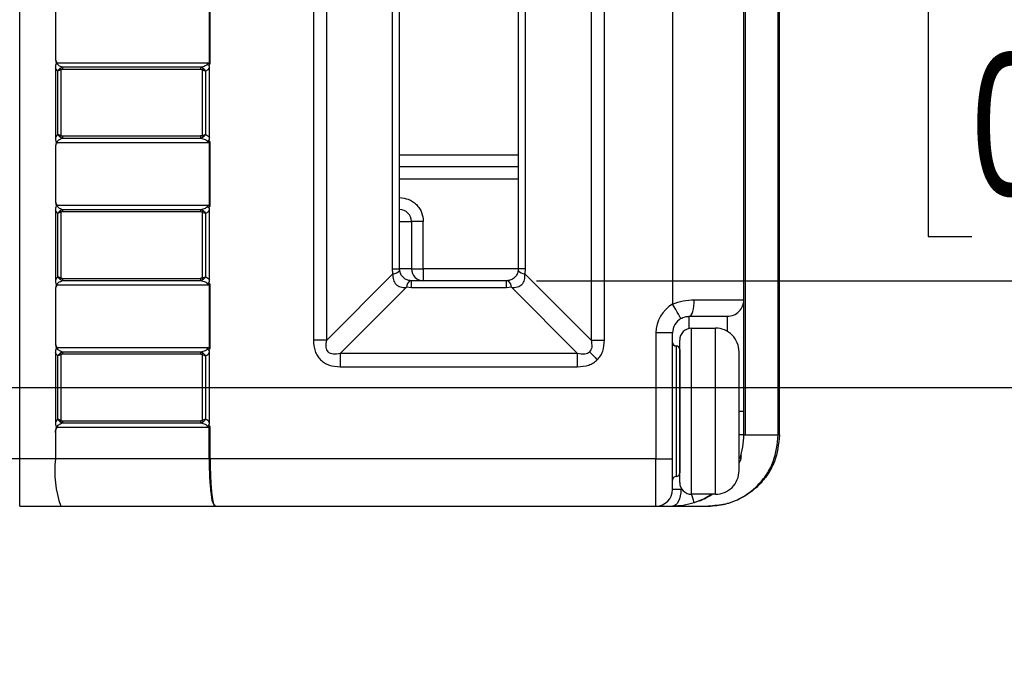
# Model space of a CAD drawing. Header units: millimetres. Extents: x 0 to 559, y 0 to 432.
# Tile 4 of 16: x 241 to 283, y 224 to 251. Entities that reach past the tile are written whole.
import ezdxf

# ---------------------------------------------------------------- set-up
doc = ezdxf.new("R2010")
doc.units = ezdxf.units.MM
doc.layers.add('DIMENSIONS', color=140, linetype='Continuous', lineweight=25)
doc.styles.add('SLDTEXTSTYLE0', font='TXT', dxfattribs={"width": 0.75})
doc.dimstyles.new('SLDDIMSTYLE1', dxfattribs={"dimtxt": 6, "dimasz": 6, "dimexe": 0, "dimexo": 0.0625, "dimgap": 1.5, "dimtad": 0, "dimtih": 1, "dimtoh": 1, "dimdec": 1, "dimrnd": 1e-09, "dimzin": 4, "dimdsep": 46, "dimtxsty": 'SLDTEXTSTYLE0', "dimsah": 1, "dimcen": 0.09, "dimadec": 0, "dimazin": 1, "dimtfac": 1, "dimtdec": 1, "dimtmove": 0, "dimatfit": 0, "dimfxl": 0, "dimfrac": 2, "dimtolj": 1, "dimtzin": 12, "dimarcsym": 0})

# ---------------------------------------------------------------- blocks, each defined once
blk = doc.blocks.new('_D_2')
at = {"layer": 'DIMENSIONS'}
for p, q in [((289.134, 261.427), (289.134, 272.966)), ((263.049, 261.427), (292.309, 261.427)), ((281.376, 251.81), (279.548, 251.81)), ((279.548, 251.81), (279.548, 242.285)), ((296.892, 251.81), (298.721, 251.81)), ((298.721, 251.81), (298.721, 242.285)), ((279.548, 242.285), (281.376, 242.285)), ((298.721, 242.285), (296.892, 242.285)), ((263.049, 240.427), (292.309, 240.427)), ((289.134, 240.427), (289.134, 228.889))]:
    blk.add_line(p, q, dxfattribs=at)
for points in [[(289.134, 261.427), (290.057, 267.427), (288.211, 267.427)], [(289.134, 240.427), (288.211, 234.427), (290.057, 234.427)]]:
    blk.add_solid(points, dxfattribs=at)
at = {"layer": 'DIMENSIONS', "char_height": 6, "attachment_point": 1, "style": 'SLDTEXTSTYLE0'}
for s, insert in [('21.0', (281.376, 260.764)), ('0.83', (281.376, 250.02))]:
    blk.add_mtext(s, dxfattribs=dict(at, insert=insert))
blk = doc.blocks.new('_D_3')
at = {"layer": 'DIMENSIONS'}
for p, q in [((312.297, 265.927), (312.297, 277.466)), ((235.289, 265.927), (315.472, 265.927)), ((304.539, 251.81), (302.711, 251.81)), ((302.711, 251.81), (302.711, 242.285)), ((320.056, 251.81), (321.884, 251.81)), ((321.884, 251.81), (321.884, 242.285)), ((302.711, 242.285), (304.539, 242.285)), ((321.884, 242.285), (320.056, 242.285)), ((234.289, 235.927), (315.472, 235.927)), ((312.297, 235.927), (312.297, 224.389))]:
    blk.add_line(p, q, dxfattribs=at)
for points in [[(312.297, 265.927), (313.22, 271.927), (311.374, 271.927)], [(312.297, 235.927), (311.374, 229.927), (313.22, 229.927)]]:
    blk.add_solid(points, dxfattribs=at)
at = {"layer": 'DIMENSIONS', "char_height": 6, "attachment_point": 1, "style": 'SLDTEXTSTYLE0'}
for s, insert in [('30.0', (304.539, 260.764)), ('1.18', (304.539, 250.02))]:
    blk.add_mtext(s, dxfattribs=dict(at, insert=insert))

msp = doc.modelspace()

# ---------------------------------------------------------------- linework, layer by layer
for p, q in [((241.279, 232.927), (241.279, 268.927)), ((271.831, 267.927), (271.831, 233.927)), ((273.228, 233.927), (273.228, 267.927)), ((273.279, 233.927), (273.279, 267.927)), ((253.648, 263.927), (253.648, 237.927)), ((254.214, 237.927), (254.214, 263.927)), ((265.345, 263.927), (265.345, 237.927)), ((265.911, 237.927), (265.911, 263.927)), ((268.779, 262.415), (268.779, 239.44)), ((271.779, 239.627), (271.779, 262.227)), ((256.987, 240.927), (256.987, 260.927)), ((257.279, 240.927), (257.279, 260.927)), ((262.279, 260.927), (262.279, 240.927)), ((262.572, 260.927), (262.572, 240.927)), ((249.257, 252.244), (249.257, 249.61)), ((249.302, 249.61), (249.302, 252.244)), ((242.782, 252.036), (242.782, 249.818)), ((242.782, 249.402), (242.782, 246.453)), ((242.863, 249.61), (249.257, 249.61)), ((242.888, 246.591), (242.888, 249.264)), ((243.013, 249.313), (243.013, 246.541)), ((248.894, 249.327), (243.078, 249.327)), ((248.909, 249.421), (243.093, 249.421)), ((248.959, 249.313), (248.959, 246.541)), ((249.11, 249.264), (249.11, 246.591)), ((249.179, 249.551), (249.242, 249.507)), ((249.257, 249.61), (249.302, 249.61)), ((249.279, 246.453), (249.279, 249.402)), ((243.078, 246.527), (248.894, 246.527)), ((243.093, 246.433), (248.909, 246.433)), ((249.179, 246.304), (249.242, 246.348)), ((242.782, 246.036), (242.782, 243.818)), ((242.863, 246.244), (242.813, 246.244)), ((249.257, 246.244), (242.863, 246.244)), ((249.257, 246.244), (249.257, 243.61)), ((249.257, 246.244), (249.302, 246.244)), ((249.302, 243.61), (249.302, 246.244)), ((257.279, 245.727), (262.279, 245.727)), ((262.279, 245.227), (257.279, 245.227)), ((257.279, 244.727), (262.279, 244.727)), ((242.863, 243.61), (249.257, 243.61)), ((249.179, 243.551), (249.242, 243.507)), ((249.257, 243.61), (249.302, 243.61)), ((242.782, 243.402), (242.782, 240.453)), ((242.888, 240.591), (242.888, 243.264)), ((243.013, 243.313), (243.013, 240.541)), ((248.894, 243.327), (243.078, 243.327)), ((248.909, 243.421), (243.093, 243.421)), ((248.959, 243.313), (248.959, 240.541)), ((249.11, 243.264), (249.11, 240.591)), ((249.279, 240.453), (249.279, 243.402)), ((257.279, 242.927), (257.779, 242.927)), ((257.779, 242.927), (257.779, 240.927)), ((258.279, 242.927), (257.779, 242.927)), ((258.279, 240.927), (258.279, 242.927)), ((243.078, 240.527), (248.894, 240.527)), ((254.214, 237.927), (257.002, 240.715)), ((257.002, 240.715), (256.987, 240.927)), ((256.987, 240.927), (257.279, 240.927)), ((257.779, 240.927), (257.279, 240.927)), ((257.306, 240.786), (257.279, 240.927)), ((257.779, 240.927), (258.279, 240.927)), ((258.279, 240.927), (258.279, 240.427)), ((262.279, 240.927), (258.279, 240.927)), ((262.572, 240.927), (262.279, 240.927)), ((262.572, 240.927), (262.557, 240.715)), ((262.557, 240.715), (265.345, 237.927)), ((242.863, 240.244), (242.813, 240.244)), ((249.257, 240.244), (242.863, 240.244)), ((243.093, 240.433), (248.909, 240.433)), ((249.179, 240.304), (249.242, 240.348)), ((249.257, 240.244), (249.257, 237.61)), ((249.257, 240.244), (249.302, 240.244)), ((249.302, 237.61), (249.302, 240.244)), ((257.567, 240.149), (254.779, 237.361)), ((257.779, 240.134), (257.567, 240.149)), ((257.779, 240.134), (257.779, 240.427)), ((261.779, 240.427), (257.779, 240.427)), ((261.779, 240.134), (257.779, 240.134)), ((261.779, 240.134), (261.779, 240.427)), ((261.992, 240.149), (261.779, 240.134)), ((264.779, 237.361), (261.992, 240.149)), ((242.782, 240.036), (242.782, 237.818)), ((269.692, 239.627), (271.779, 239.627)), ((271.779, 234.927), (271.779, 239.627)), ((269.479, 238.927), (271.079, 238.927)), ((269.479, 238.417), (269.479, 238.927)), ((271.079, 238.927), (271.079, 238.293)), ((268.079, 238.227), (268.079, 232.927)), ((268.779, 238.227), (268.079, 238.227)), ((268.779, 232.927), (268.779, 238.227)), ((269.579, 238.427), (270.579, 238.427)), ((269.579, 231.427), (269.579, 238.427)), ((270.579, 231.427), (270.579, 238.427)), ((254.214, 237.927), (253.648, 237.927)), ((265.345, 237.927), (265.911, 237.927)), ((268.929, 237.677), (268.929, 232.177)), ((269.079, 231.927), (269.079, 237.927)), ((242.782, 237.402), (242.782, 234.453)), ((242.863, 237.61), (249.257, 237.61)), ((242.888, 234.591), (242.888, 237.264)), ((243.013, 237.313), (243.013, 234.541)), ((248.894, 237.327), (243.078, 237.327)), ((248.909, 237.421), (243.093, 237.421)), ((248.959, 237.313), (248.959, 234.541)), ((249.11, 237.264), (249.11, 234.591)), ((249.179, 237.551), (249.242, 237.507)), ((249.257, 237.61), (249.302, 237.61)), ((249.279, 234.453), (249.279, 237.402)), ((254.779, 237.361), (254.779, 236.796)), ((264.779, 237.361), (254.779, 237.361)), ((264.779, 236.796), (264.779, 237.361)), ((269.079, 237.527), (269.079, 232.327)), ((271.579, 232.427), (271.579, 237.427)), ((254.779, 236.796), (264.779, 236.796)), ((271.58, 234.927), (271.779, 234.927)), ((271.779, 233.927), (271.779, 234.927)), ((243.078, 234.527), (248.894, 234.527)), ((243.093, 234.433), (248.909, 234.433)), ((249.179, 234.304), (249.242, 234.347)), ((242.782, 234.036), (242.782, 232.927)), ((242.863, 234.244), (242.813, 234.244)), ((249.257, 234.244), (242.863, 234.244)), ((249.257, 232.927), (249.257, 234.244)), ((249.257, 234.244), (249.302, 234.244)), ((249.302, 232.927), (249.302, 234.244)), ((271.779, 233.927), (271.583, 233.927)), ((271.779, 233.927), (271.831, 233.927)), ((271.831, 233.927), (273.228, 233.927)), ((273.279, 233.927), (273.228, 233.927)), ((241.279, 232.927), (240.779, 232.927)), ((242.782, 232.927), (241.279, 232.927)), ((241.279, 230.927), (241.279, 232.927)), ((249.257, 232.927), (242.782, 232.927)), ((249.302, 232.927), (249.257, 232.927)), ((268.079, 232.927), (249.302, 232.927)), ((268.079, 230.927), (268.079, 232.927)), ((268.079, 232.927), (268.779, 232.927)), ((268.779, 231.627), (268.779, 232.927)), ((269.129, 231.627), (268.779, 231.627)), ((270.579, 231.427), (269.579, 231.427)), ((241.279, 230.927), (243.01, 230.927)), ((243.01, 230.927), (249.507, 230.927)), ((249.507, 230.927), (268.079, 230.927)), ((268.079, 230.927), (268.779, 230.927)), ((268.779, 230.927), (270.279, 230.927))]:
    msp.add_line(p, q)
at = {"flags": 128}
for points in [[(269.129, 238.833), (269.123, 238.845), (269.103, 238.88), (269.07, 238.936), (269.027, 239.011), (268.974, 239.103), (268.913, 239.208), (268.848, 239.321), (268.779, 239.44)], [(269.479, 238.927), (269.521, 238.941), (269.561, 238.98), (269.598, 239.045), (269.63, 239.132), (269.657, 239.238), (269.676, 239.359), (269.688, 239.491), (269.692, 239.627)], [(265.281, 237.426), (265.318, 237.389), (265.356, 237.351), (265.395, 237.311), (265.436, 237.27), (265.478, 237.228), (265.521, 237.186), (265.564, 237.142), (265.608, 237.099)], [(269.129, 231.627), (269.123, 231.491), (269.103, 231.359), (269.07, 231.238), (269.027, 231.132), (268.974, 231.045), (268.913, 230.98), (268.848, 230.941), (268.779, 230.927)], [(269.692, 231.069), (269.688, 231.082), (269.676, 231.12), (269.657, 231.182), (269.63, 231.265), (269.598, 231.366), (269.578, 231.427)], [(270.438, 231.427), (270.13, 231.248), (269.692, 231.069)]]:
    msp.add_lwpolyline(points, dxfattribs=at)
for centre, radius, start, end in [((243.282, 249.456), 0.305, 194.3301, 207.9355), ((243.297, 249.341), 0.219, 158.3855, 183.5369), ((249.113, 249.341), 0.219, 158.3855, 183.5369), ((249.323, 249.135), 0.405, 142.6584, 153.871), ((243.283, 246.398), 0.305, 152.0825, 165.6627), ((243.297, 246.514), 0.219, 176.4632, 201.6143), ((249.113, 246.514), 0.219, 176.4631, 201.6144), ((249.323, 246.72), 0.405, 206.1291, 217.3416), ((257.279, 242.927), 0.5, 359.9989, 90.0003), ((243.282, 243.456), 0.305, 194.3302, 207.9355), ((243.297, 243.341), 0.219, 158.3856, 183.5369), ((249.113, 243.341), 0.219, 158.3856, 183.5369), ((249.323, 243.135), 0.405, 142.6584, 153.8709), ((243.283, 240.398), 0.305, 152.0827, 165.6626), ((243.297, 240.514), 0.219, 176.463, 201.6145), ((249.113, 240.514), 0.219, 176.463, 201.6145), ((249.323, 240.72), 0.405, 206.1288, 217.3419), ((256.972, 241.128), 0.414, 274.1357, 318.995), ((258.279, 240.927), 0.5, 180.0004, 269.9997), ((262.587, 241.128), 0.414, 221.005, 265.8643), ((257.981, 240.119), 0.414, 131.0042, 175.8663), ((261.578, 240.119), 0.414, 4.1345, 48.995), ((269.479, 238.227), 1.4, 119.9998, 180.0004), ((271.079, 239.627), 0.7, 269.9996, 0), ((269.479, 238.227), 0.7, 120.0005, 179.9987), ((269.579, 237.927), 0.5, 89.9988, 180.001), ((270.579, 237.427), 1, 359.9996, 90.0005), ((268.929, 237.827), 0.15, 180.0016, 269.9995), ((268.929, 237.527), 0.15, 0.0016, 89.9995), ((243.282, 237.456), 0.305, 194.3302, 207.9355), ((243.297, 237.341), 0.219, 158.3859, 183.5367), ((249.113, 237.341), 0.219, 158.3859, 183.5367), ((249.323, 237.135), 0.405, 142.6581, 153.8712), ((243.283, 234.398), 0.305, 152.0827, 165.6621), ((243.297, 234.514), 0.219, 176.4634, 201.614), ((249.113, 234.514), 0.219, 176.4634, 201.614), ((249.323, 234.72), 0.405, 206.1288, 217.3426), ((268.779, 233.927), 3, 340.6762, 360), ((247.342, 232.434), 4.586, 173.8227, 199.1775), ((268.929, 232.327), 0.15, 270.0005, 359.9987), ((270.579, 232.427), 1, 269.9996, 0.0003), ((268.929, 232.027), 0.15, 89.9993, 179.9992), ((269.579, 231.927), 0.5, 179.9988, 270.0012), ((268.079, 231.627), 0.7, 270.0002, 360)]:
    msp.add_arc(centre, radius, start, end)
for points, knots in [([(242.782, 249.818), (242.786, 249.78), (242.792, 249.722), (242.826, 249.653), (242.851, 249.624), (242.863, 249.61)], [0, 0, 0, 0, 0.503935, 0.754728, 1, 1, 1, 1]), ([(242.782, 249.818), (242.784, 249.791), (242.789, 249.711), (242.825, 249.6), (242.787, 249.49), (242.784, 249.431), (242.782, 249.402)], [0, 0, 0, 0, 0.1929129, 0.5775426, 0.788836, 1, 1, 1, 1]), ([(242.888, 249.264), (242.867, 249.283), (242.823, 249.322), (242.796, 249.374), (242.782, 249.402)], [0, 0, 0, 0, 0.48226, 1, 1, 1, 1]), ([(243.093, 249.421), (243.06, 249.43), (243, 249.446), (242.926, 249.49), (242.883, 249.537), (242.865, 249.579), (242.864, 249.6), (242.863, 249.61)], [0, 0, 0, 0, 0.3227843, 0.5751828, 0.8048272, 0.9051894, 1, 1, 1, 1]), ([(242.888, 249.264), (242.9, 249.284), (242.918, 249.316), (242.953, 249.354), (242.975, 249.372), (242.987, 249.38)], [0, 0, 0, 0, 0.455602, 0.721098, 1, 1, 1, 1]), ([(243.013, 249.313), (242.994, 249.307), (242.963, 249.298), (242.921, 249.282), (242.899, 249.27), (242.888, 249.264)], [0, 0, 0, 0, 0.437369, 0.718526, 1, 1, 1, 1]), ([(242.987, 249.38), (243.004, 249.391), (243.037, 249.411), (243.075, 249.418), (243.093, 249.421)], [0, 0, 0, 0, 0.5207, 1, 1, 1, 1]), ([(243.078, 249.327), (243.066, 249.327), (243.043, 249.326), (243.023, 249.317), (243.013, 249.313)], [0, 0, 0, 0, 0.531408, 1, 1, 1, 1]), ([(248.959, 249.313), (248.949, 249.317), (248.928, 249.326), (248.906, 249.327), (248.894, 249.327)], [0, 0, 0, 0, 0.468592, 1, 1, 1, 1]), ([(249.179, 249.551), (249.168, 249.537), (249.141, 249.507), (249.052, 249.454), (248.97, 249.435), (248.909, 249.421)], [0, 0, 0, 0, 0.170759, 0.391983, 1, 1, 1, 1]), ([(248.909, 249.421), (248.924, 249.418), (248.958, 249.411), (248.986, 249.391), (249, 249.38)], [0, 0, 0, 0, 0.465619, 1, 1, 1, 1]), ([(248.959, 249.313), (248.979, 249.307), (249.013, 249.297), (249.064, 249.281), (249.094, 249.27), (249.11, 249.264)], [0, 0, 0, 0, 0.394843, 0.679145, 1, 1, 1, 1]), ([(249.001, 249.38), (249.011, 249.371), (249.032, 249.354), (249.069, 249.315), (249.094, 249.284), (249.11, 249.264)], [0, 0, 0, 0, 0.259461, 0.520475, 1, 1, 1, 1]), ([(249.11, 249.264), (249.143, 249.282), (249.208, 249.317), (249.256, 249.374), (249.279, 249.402)], [0, 0, 0, 0, 0.5106851, 1, 1, 1, 1]), ([(249.257, 249.61), (249.257, 249.607), (249.256, 249.602), (249.251, 249.591), (249.227, 249.569), (249.2, 249.559), (249.179, 249.551)], [0, 0, 0, 0, 0.074029, 0.15539, 0.359703, 1, 1, 1, 1]), ([(249.242, 249.507), (249.259, 249.523), (249.282, 249.545), (249.3, 249.583), (249.301, 249.601), (249.302, 249.61)], [0, 0, 0, 0, 0.554968, 0.784986, 1, 1, 1, 1]), ([(249.279, 249.402), (249.278, 249.419), (249.277, 249.448), (249.263, 249.483), (249.251, 249.5), (249.243, 249.506), (249.242, 249.507)], [0, 0, 0, 0, 0.460738, 0.75459, 0.95993, 1, 1, 1, 1]), ([(242.888, 246.591), (242.867, 246.572), (242.823, 246.532), (242.796, 246.48), (242.782, 246.453)], [0, 0, 0, 0, 0.484128, 1, 1, 1, 1]), ([(242.782, 246.453), (242.784, 246.426), (242.79, 246.356), (242.804, 246.287), (242.813, 246.244)], [0, 0, 0, 0, 0.380117, 1, 1, 1, 1]), ([(242.863, 246.244), (242.864, 246.254), (242.865, 246.275), (242.883, 246.317), (242.925, 246.364), (243, 246.408), (243.059, 246.424), (243.093, 246.433)], [0, 0, 0, 0, 0.0946705, 0.1950989, 0.4251098, 0.6753769, 1, 1, 1, 1]), ([(242.987, 246.474), (242.975, 246.483), (242.953, 246.5), (242.918, 246.538), (242.9, 246.57), (242.888, 246.591)], [0, 0, 0, 0, 0.278881, 0.544408, 1, 1, 1, 1]), ([(243.013, 246.541), (242.994, 246.547), (242.963, 246.556), (242.921, 246.572), (242.899, 246.585), (242.888, 246.591)], [0, 0, 0, 0, 0.4376612, 0.7187568, 1, 1, 1, 1]), ([(243.093, 246.433), (243.075, 246.436), (243.037, 246.443), (243.004, 246.463), (242.987, 246.474)], [0, 0, 0, 0, 0.4786667, 1, 1, 1, 1]), ([(243.013, 246.541), (243.023, 246.537), (243.043, 246.528), (243.066, 246.528), (243.078, 246.527)], [0, 0, 0, 0, 0.468592, 1, 1, 1, 1]), ([(248.959, 246.541), (248.949, 246.537), (248.928, 246.528), (248.906, 246.528), (248.894, 246.527)], [0, 0, 0, 0, 0.468592, 1, 1, 1, 1]), ([(249, 246.474), (248.986, 246.463), (248.958, 246.443), (248.924, 246.436), (248.909, 246.433)], [0, 0, 0, 0, 0.533646, 1, 1, 1, 1]), ([(248.909, 246.433), (248.97, 246.419), (249.052, 246.4), (249.141, 246.347), (249.168, 246.317), (249.179, 246.304)], [0, 0, 0, 0, 0.608017, 0.82924, 1, 1, 1, 1]), ([(248.959, 246.541), (248.979, 246.547), (249.013, 246.557), (249.064, 246.573), (249.094, 246.585), (249.11, 246.591)], [0, 0, 0, 0, 0.3945059, 0.6789032, 1, 1, 1, 1]), ([(249.11, 246.591), (249.094, 246.571), (249.069, 246.54), (249.032, 246.501), (249.011, 246.483), (249.001, 246.474)], [0, 0, 0, 0, 0.479525, 0.74054, 1, 1, 1, 1]), ([(249.11, 246.591), (249.143, 246.573), (249.208, 246.537), (249.256, 246.48), (249.279, 246.453)], [0, 0, 0, 0, 0.5112245, 1, 1, 1, 1]), ([(249.242, 246.347), (249.248, 246.353), (249.262, 246.367), (249.276, 246.404), (249.278, 246.434), (249.279, 246.453)], [0, 0, 0, 0, 0.205348, 0.516219, 1, 1, 1, 1]), ([(249.302, 246.244), (249.301, 246.253), (249.3, 246.271), (249.282, 246.309), (249.259, 246.332), (249.242, 246.348)], [0, 0, 0, 0, 0.215023, 0.445043, 1, 1, 1, 1]), ([(242.863, 246.244), (242.851, 246.23), (242.826, 246.201), (242.792, 246.132), (242.786, 246.074), (242.782, 246.036)], [0, 0, 0, 0, 0.245388, 0.498693, 1, 1, 1, 1]), ([(242.813, 246.244), (242.812, 246.228), (242.807, 246.184), (242.787, 246.117), (242.784, 246.063), (242.782, 246.036)], [0, 0, 0, 0, 0.237766, 0.617572, 1, 1, 1, 1]), ([(249.179, 246.304), (249.2, 246.296), (249.227, 246.285), (249.251, 246.263), (249.256, 246.252), (249.257, 246.247), (249.257, 246.244)], [0, 0, 0, 0, 0.6402967, 0.8446089, 0.9259695, 1, 1, 1, 1]), ([(257.279, 243.927), (257.405, 243.914), (257.599, 243.893), (257.832, 243.769), (257.991, 243.639), (258.121, 243.48), (258.245, 243.247), (258.266, 243.053), (258.279, 242.927)], [0, 0, 0, 0, 0.2394398, 0.3694016, 0.4999993, 0.6299325, 0.7605567, 1, 1, 1, 1]), ([(242.782, 243.818), (242.786, 243.78), (242.792, 243.722), (242.826, 243.653), (242.851, 243.624), (242.863, 243.61)], [0, 0, 0, 0, 0.5039356, 0.7547281, 1, 1, 1, 1]), ([(242.782, 243.818), (242.784, 243.791), (242.789, 243.711), (242.825, 243.6), (242.787, 243.49), (242.784, 243.431), (242.782, 243.402)], [0, 0, 0, 0, 0.192912, 0.577542, 0.788836, 1, 1, 1, 1]), ([(243.093, 243.421), (243.06, 243.43), (243, 243.446), (242.926, 243.49), (242.883, 243.537), (242.865, 243.579), (242.864, 243.6), (242.863, 243.61)], [0, 0, 0, 0, 0.322784, 0.575183, 0.804827, 0.90519, 1, 1, 1, 1]), ([(249.179, 243.551), (249.168, 243.537), (249.141, 243.507), (249.052, 243.454), (248.97, 243.435), (248.909, 243.421)], [0, 0, 0, 0, 0.17076, 0.391983, 1, 1, 1, 1]), ([(249.257, 243.61), (249.257, 243.607), (249.256, 243.602), (249.251, 243.591), (249.227, 243.569), (249.2, 243.559), (249.179, 243.551)], [0, 0, 0, 0, 0.074026, 0.155387, 0.359702, 1, 1, 1, 1]), ([(249.242, 243.507), (249.259, 243.523), (249.282, 243.545), (249.3, 243.583), (249.301, 243.601), (249.302, 243.61)], [0, 0, 0, 0, 0.554968, 0.784986, 1, 1, 1, 1]), ([(249.279, 243.402), (249.278, 243.419), (249.277, 243.448), (249.263, 243.483), (249.251, 243.5), (249.243, 243.506), (249.242, 243.507)], [0, 0, 0, 0, 0.460736, 0.75459, 0.959929, 1, 1, 1, 1]), ([(242.888, 243.264), (242.867, 243.283), (242.823, 243.322), (242.796, 243.374), (242.782, 243.402)], [0, 0, 0, 0, 0.482261, 1, 1, 1, 1]), ([(242.888, 243.264), (242.9, 243.284), (242.918, 243.316), (242.953, 243.354), (242.975, 243.372), (242.987, 243.38)], [0, 0, 0, 0, 0.455603, 0.721098, 1, 1, 1, 1]), ([(243.013, 243.313), (242.994, 243.307), (242.963, 243.298), (242.921, 243.282), (242.899, 243.27), (242.888, 243.264)], [0, 0, 0, 0, 0.437369, 0.718526, 1, 1, 1, 1]), ([(242.987, 243.38), (243.004, 243.391), (243.037, 243.411), (243.075, 243.418), (243.093, 243.421)], [0, 0, 0, 0, 0.5207, 1, 1, 1, 1]), ([(243.078, 243.327), (243.066, 243.327), (243.043, 243.326), (243.023, 243.317), (243.013, 243.313)], [0, 0, 0, 0, 0.531408, 1, 1, 1, 1]), ([(248.959, 243.313), (248.949, 243.317), (248.928, 243.326), (248.906, 243.327), (248.894, 243.327)], [0, 0, 0, 0, 0.468592, 1, 1, 1, 1]), ([(248.909, 243.421), (248.924, 243.418), (248.958, 243.411), (248.986, 243.391), (249, 243.38)], [0, 0, 0, 0, 0.465619, 1, 1, 1, 1]), ([(248.959, 243.313), (248.985, 243.306), (249.013, 243.298), (249.042, 243.288), (249.049, 243.286), (249.072, 243.278), (249.093, 243.27), (249.11, 243.264)], [0, 0, 0, 0, 0.519787, 0.538619, 0.570004, 0.669682, 1, 1, 1, 1]), ([(249.001, 243.38), (249.011, 243.371), (249.032, 243.354), (249.069, 243.315), (249.094, 243.284), (249.11, 243.264)], [0, 0, 0, 0, 0.25946, 0.520475, 1, 1, 1, 1]), ([(249.11, 243.264), (249.143, 243.282), (249.208, 243.317), (249.256, 243.374), (249.279, 243.402)], [0, 0, 0, 0, 0.5106854, 1, 1, 1, 1]), ([(242.888, 240.591), (242.867, 240.572), (242.823, 240.532), (242.796, 240.48), (242.782, 240.453)], [0, 0, 0, 0, 0.484128, 1, 1, 1, 1]), ([(242.987, 240.474), (242.975, 240.483), (242.953, 240.5), (242.918, 240.538), (242.9, 240.57), (242.888, 240.591)], [0, 0, 0, 0, 0.2788795, 0.5444082, 1, 1, 1, 1]), ([(243.013, 240.541), (242.994, 240.547), (242.963, 240.556), (242.921, 240.572), (242.899, 240.585), (242.888, 240.591)], [0, 0, 0, 0, 0.43766, 0.718757, 1, 1, 1, 1]), ([(243.013, 240.541), (243.023, 240.537), (243.043, 240.528), (243.066, 240.528), (243.078, 240.527)], [0, 0, 0, 0, 0.468592, 1, 1, 1, 1]), ([(248.959, 240.541), (248.949, 240.537), (248.928, 240.528), (248.906, 240.528), (248.894, 240.527)], [0, 0, 0, 0, 0.468592, 1, 1, 1, 1]), ([(248.959, 240.541), (248.981, 240.547), (249.015, 240.557), (249.065, 240.574), (249.094, 240.585), (249.11, 240.591)], [0, 0, 0, 0, 0.424744, 0.673243, 1, 1, 1, 1]), ([(249.11, 240.591), (249.094, 240.571), (249.069, 240.54), (249.032, 240.501), (249.011, 240.483), (249.001, 240.474)], [0, 0, 0, 0, 0.479524, 0.740539, 1, 1, 1, 1]), ([(249.11, 240.591), (249.143, 240.573), (249.208, 240.537), (249.256, 240.48), (249.279, 240.453)], [0, 0, 0, 0, 0.5112245, 1, 1, 1, 1]), ([(257.002, 240.715), (256.998, 240.671), (256.992, 240.587), (257.013, 240.466), (257.056, 240.36), (257.123, 240.272), (257.212, 240.204), (257.318, 240.161), (257.439, 240.14), (257.524, 240.146), (257.567, 240.149)], [0, 0, 0, 0, 0.138185, 0.266521, 0.385424, 0.499684, 0.613926, 0.732883, 0.861469, 1, 1, 1, 1]), ([(257.284, 240.856), (257.283, 240.868), (257.28, 240.892), (257.28, 240.915), (257.279, 240.927)], [0, 0, 0, 0, 0.500412, 1, 1, 1, 1]), ([(257.709, 240.432), (257.656, 240.445), (257.577, 240.463), (257.485, 240.52), (257.424, 240.572), (257.372, 240.633), (257.315, 240.725), (257.297, 240.804), (257.284, 240.856)], [0, 0, 0, 0, 0.249292, 0.377183, 0.500347, 0.623402, 0.751308, 1, 1, 1, 1]), ([(262.274, 240.856), (262.262, 240.804), (262.243, 240.725), (262.186, 240.633), (262.134, 240.572), (262.073, 240.52), (261.982, 240.463), (261.902, 240.444), (261.85, 240.432)], [0, 0, 0, 0, 0.249295, 0.377182, 0.500348, 0.623408, 0.751309, 1, 1, 1, 1]), ([(261.992, 240.149), (262.035, 240.146), (262.119, 240.14), (262.24, 240.16), (262.347, 240.204), (262.435, 240.271), (262.502, 240.359), (262.546, 240.466), (262.567, 240.587), (262.56, 240.671), (262.557, 240.715)], [0, 0, 0, 0, 0.138186, 0.266522, 0.385424, 0.499685, 0.613931, 0.732884, 0.861469, 1, 1, 1, 1]), ([(262.279, 240.927), (262.279, 240.915), (262.279, 240.892), (262.276, 240.868), (262.274, 240.856)], [0, 0, 0, 0, 0.499588, 1, 1, 1, 1]), ([(242.782, 240.453), (242.784, 240.426), (242.79, 240.356), (242.804, 240.287), (242.813, 240.244)], [0, 0, 0, 0, 0.3801193, 1, 1, 1, 1]), ([(242.863, 240.244), (242.851, 240.23), (242.826, 240.201), (242.792, 240.132), (242.786, 240.074), (242.782, 240.036)], [0, 0, 0, 0, 0.2453877, 0.4986906, 1, 1, 1, 1]), ([(242.813, 240.244), (242.812, 240.228), (242.807, 240.184), (242.787, 240.117), (242.784, 240.063), (242.782, 240.036)], [0, 0, 0, 0, 0.237766, 0.617574, 1, 1, 1, 1]), ([(242.863, 240.244), (242.864, 240.254), (242.865, 240.275), (242.883, 240.317), (242.925, 240.364), (243, 240.408), (243.059, 240.424), (243.093, 240.433)], [0, 0, 0, 0, 0.094672, 0.195098, 0.425109, 0.675377, 1, 1, 1, 1]), ([(243.093, 240.433), (243.075, 240.436), (243.037, 240.443), (243.004, 240.463), (242.987, 240.474)], [0, 0, 0, 0, 0.4786676, 1, 1, 1, 1]), ([(249, 240.474), (248.986, 240.463), (248.958, 240.443), (248.924, 240.436), (248.909, 240.433)], [0, 0, 0, 0, 0.5336465, 1, 1, 1, 1]), ([(248.909, 240.433), (248.97, 240.419), (249.052, 240.4), (249.141, 240.347), (249.168, 240.317), (249.179, 240.304)], [0, 0, 0, 0, 0.608018, 0.829241, 1, 1, 1, 1]), ([(249.179, 240.304), (249.2, 240.296), (249.227, 240.285), (249.251, 240.263), (249.256, 240.252), (249.257, 240.247), (249.257, 240.244)], [0, 0, 0, 0, 0.6403, 0.844609, 0.92597, 1, 1, 1, 1]), ([(249.242, 240.347), (249.248, 240.353), (249.262, 240.367), (249.276, 240.404), (249.278, 240.434), (249.279, 240.453)], [0, 0, 0, 0, 0.2053478, 0.5162229, 1, 1, 1, 1]), ([(249.302, 240.244), (249.301, 240.253), (249.3, 240.271), (249.282, 240.309), (249.259, 240.332), (249.242, 240.348)], [0, 0, 0, 0, 0.215024, 0.445047, 1, 1, 1, 1]), ([(257.779, 240.427), (257.768, 240.427), (257.744, 240.428), (257.72, 240.431), (257.709, 240.432)], [0, 0, 0, 0, 0.499582, 1, 1, 1, 1]), ([(261.85, 240.432), (261.838, 240.431), (261.815, 240.428), (261.791, 240.427), (261.779, 240.427)], [0, 0, 0, 0, 0.500366, 1, 1, 1, 1]), ([(268.779, 239.44), (268.925, 239.494), (269.22, 239.605), (269.534, 239.62), (269.692, 239.627)], [0, 0, 0, 0, 0.495124, 1, 1, 1, 1]), ([(269.129, 238.833), (269.187, 238.861), (269.297, 238.915), (269.42, 238.923), (269.479, 238.927)], [0, 0, 0, 0, 0.516963, 1, 1, 1, 1]), ([(242.782, 237.818), (242.786, 237.78), (242.792, 237.722), (242.826, 237.653), (242.851, 237.624), (242.863, 237.61)], [0, 0, 0, 0, 0.5039337, 0.754728, 1, 1, 1, 1]), ([(242.782, 237.818), (242.784, 237.791), (242.789, 237.711), (242.825, 237.6), (242.787, 237.49), (242.784, 237.431), (242.782, 237.402)], [0, 0, 0, 0, 0.192913, 0.577542, 0.788836, 1, 1, 1, 1]), ([(253.648, 237.927), (253.661, 237.767), (253.679, 237.534), (253.813, 237.261), (253.945, 237.093), (254.113, 236.961), (254.386, 236.827), (254.62, 236.808), (254.779, 236.796)], [0, 0, 0, 0, 0.26324, 0.38369, 0.499999, 0.616021, 0.736764, 1, 1, 1, 1]), ([(254.779, 237.361), (254.678, 237.342), (254.538, 237.315), (254.365, 237.359), (254.273, 237.421), (254.211, 237.513), (254.167, 237.686), (254.194, 237.826), (254.214, 237.927)], [0, 0, 0, 0, 0.288835, 0.400603, 0.499995, 0.599376, 0.711143, 1, 1, 1, 1]), ([(265.345, 237.927), (265.364, 237.827), (265.39, 237.687), (265.349, 237.512), (265.303, 237.453), (265.281, 237.426)], [0, 0, 0, 0, 0.577686, 0.801227, 1, 1, 1, 1]), ([(265.608, 237.099), (265.654, 237.152), (265.748, 237.259), (265.879, 237.535), (265.898, 237.768), (265.911, 237.927)], [0, 0, 0, 0, 0.232461, 0.473638, 1, 1, 1, 1]), ([(242.888, 237.264), (242.867, 237.283), (242.823, 237.322), (242.796, 237.374), (242.782, 237.402)], [0, 0, 0, 0, 0.482261, 1, 1, 1, 1]), ([(243.093, 237.421), (243.06, 237.43), (243, 237.446), (242.926, 237.49), (242.883, 237.537), (242.865, 237.579), (242.864, 237.6), (242.863, 237.61)], [0, 0, 0, 0, 0.322784, 0.575183, 0.804826, 0.90519, 1, 1, 1, 1]), ([(242.888, 237.264), (242.9, 237.284), (242.918, 237.316), (242.953, 237.354), (242.975, 237.372), (242.987, 237.38)], [0, 0, 0, 0, 0.4556008, 0.7210996, 1, 1, 1, 1]), ([(243.013, 237.313), (242.994, 237.307), (242.963, 237.298), (242.921, 237.282), (242.899, 237.27), (242.888, 237.264)], [0, 0, 0, 0, 0.437368, 0.718524, 1, 1, 1, 1]), ([(242.987, 237.38), (243.004, 237.391), (243.037, 237.411), (243.075, 237.418), (243.093, 237.421)], [0, 0, 0, 0, 0.520699, 1, 1, 1, 1]), ([(243.078, 237.327), (243.066, 237.327), (243.043, 237.326), (243.023, 237.317), (243.013, 237.313)], [0, 0, 0, 0, 0.531408, 1, 1, 1, 1]), ([(248.959, 237.313), (248.949, 237.317), (248.928, 237.326), (248.906, 237.327), (248.894, 237.327)], [0, 0, 0, 0, 0.468592, 1, 1, 1, 1]), ([(249.179, 237.551), (249.168, 237.537), (249.141, 237.507), (249.052, 237.454), (248.97, 237.435), (248.909, 237.421)], [0, 0, 0, 0, 0.170759, 0.391982, 1, 1, 1, 1]), ([(248.909, 237.421), (248.924, 237.418), (248.958, 237.411), (248.986, 237.391), (249, 237.38)], [0, 0, 0, 0, 0.465618, 1, 1, 1, 1]), ([(248.959, 237.313), (248.985, 237.306), (249.014, 237.298), (249.048, 237.286), (249.072, 237.278), (249.093, 237.27), (249.11, 237.264)], [0, 0, 0, 0, 0.51458, 0.567401, 0.668803, 1, 1, 1, 1]), ([(249.001, 237.38), (249.011, 237.371), (249.032, 237.354), (249.069, 237.315), (249.094, 237.284), (249.11, 237.264)], [0, 0, 0, 0, 0.25946, 0.520473, 1, 1, 1, 1]), ([(249.11, 237.264), (249.143, 237.282), (249.208, 237.317), (249.256, 237.374), (249.279, 237.402)], [0, 0, 0, 0, 0.5112245, 1, 1, 1, 1]), ([(249.257, 237.61), (249.257, 237.607), (249.256, 237.602), (249.251, 237.591), (249.227, 237.569), (249.2, 237.559), (249.179, 237.551)], [0, 0, 0, 0, 0.07403, 0.155391, 0.3597, 1, 1, 1, 1]), ([(249.242, 237.507), (249.259, 237.523), (249.282, 237.545), (249.3, 237.583), (249.301, 237.601), (249.302, 237.61)], [0, 0, 0, 0, 0.55497, 0.784989, 1, 1, 1, 1]), ([(249.279, 237.402), (249.278, 237.419), (249.277, 237.448), (249.263, 237.483), (249.251, 237.5), (249.243, 237.506), (249.242, 237.507)], [0, 0, 0, 0, 0.46074, 0.754595, 0.959934, 1, 1, 1, 1]), ([(265.281, 237.426), (265.253, 237.404), (265.195, 237.358), (265.02, 237.316), (264.88, 237.342), (264.779, 237.361)], [0, 0, 0, 0, 0.198774, 0.422313, 1, 1, 1, 1]), ([(264.779, 236.796), (264.939, 236.809), (265.171, 236.828), (265.447, 236.959), (265.555, 237.053), (265.608, 237.099)], [0, 0, 0, 0, 0.526354, 0.767273, 1, 1, 1, 1]), ([(242.888, 234.591), (242.867, 234.572), (242.823, 234.532), (242.796, 234.48), (242.782, 234.453)], [0, 0, 0, 0, 0.48413, 1, 1, 1, 1]), ([(242.782, 234.453), (242.784, 234.426), (242.79, 234.356), (242.804, 234.287), (242.813, 234.244)], [0, 0, 0, 0, 0.3801193, 1, 1, 1, 1]), ([(242.863, 234.244), (242.864, 234.254), (242.865, 234.275), (242.883, 234.317), (242.925, 234.364), (243, 234.408), (243.059, 234.424), (243.093, 234.433)], [0, 0, 0, 0, 0.094672, 0.1951, 0.42511, 0.675377, 1, 1, 1, 1]), ([(242.987, 234.474), (242.975, 234.483), (242.953, 234.5), (242.918, 234.538), (242.9, 234.57), (242.888, 234.591)], [0, 0, 0, 0, 0.278882, 0.54441, 1, 1, 1, 1]), ([(243.013, 234.541), (242.994, 234.547), (242.963, 234.556), (242.921, 234.572), (242.899, 234.585), (242.888, 234.591)], [0, 0, 0, 0, 0.437659, 0.718755, 1, 1, 1, 1]), ([(243.093, 234.433), (243.075, 234.436), (243.037, 234.443), (243.004, 234.463), (242.987, 234.474)], [0, 0, 0, 0, 0.4786639, 1, 1, 1, 1]), ([(243.013, 234.541), (243.023, 234.537), (243.043, 234.528), (243.066, 234.528), (243.078, 234.527)], [0, 0, 0, 0, 0.468589, 1, 1, 1, 1]), ([(248.894, 234.527), (248.906, 234.528), (248.928, 234.528), (248.949, 234.537), (248.959, 234.541)], [0, 0, 0, 0, 0.531405, 1, 1, 1, 1]), ([(249, 234.474), (248.986, 234.463), (248.958, 234.443), (248.924, 234.436), (248.909, 234.433)], [0, 0, 0, 0, 0.533651, 1, 1, 1, 1]), ([(248.909, 234.433), (248.97, 234.419), (249.052, 234.4), (249.141, 234.347), (249.168, 234.317), (249.179, 234.304)], [0, 0, 0, 0, 0.608016, 0.829239, 1, 1, 1, 1]), ([(249.11, 234.591), (249.094, 234.585), (249.065, 234.574), (249.015, 234.557), (248.981, 234.547), (248.959, 234.541)], [0, 0, 0, 0, 0.326761, 0.575257, 1, 1, 1, 1]), ([(249.11, 234.591), (249.094, 234.571), (249.069, 234.54), (249.032, 234.501), (249.011, 234.483), (249.001, 234.474)], [0, 0, 0, 0, 0.479525, 0.740541, 1, 1, 1, 1]), ([(249.279, 234.453), (249.256, 234.48), (249.208, 234.537), (249.143, 234.573), (249.11, 234.591)], [0, 0, 0, 0, 0.488777, 1, 1, 1, 1]), ([(249.179, 234.304), (249.2, 234.296), (249.227, 234.285), (249.251, 234.263), (249.256, 234.252), (249.257, 234.247), (249.257, 234.244)], [0, 0, 0, 0, 0.6403, 0.844609, 0.92597, 1, 1, 1, 1]), ([(249.242, 234.347), (249.248, 234.353), (249.262, 234.367), (249.276, 234.404), (249.278, 234.434), (249.279, 234.453)], [0, 0, 0, 0, 0.2053478, 0.5162229, 1, 1, 1, 1]), ([(249.302, 234.244), (249.301, 234.253), (249.3, 234.271), (249.282, 234.309), (249.259, 234.332), (249.242, 234.347)], [0, 0, 0, 0, 0.215031, 0.445048, 1, 1, 1, 1]), ([(242.782, 234.036), (242.786, 234.075), (242.791, 234.133), (242.826, 234.202), (242.851, 234.23), (242.863, 234.244)], [0, 0, 0, 0, 0.508552, 0.751779, 1, 1, 1, 1]), ([(242.813, 234.244), (242.812, 234.228), (242.807, 234.184), (242.787, 234.117), (242.784, 234.063), (242.782, 234.036)], [0, 0, 0, 0, 0.2377706, 0.6175695, 1, 1, 1, 1]), ([(270.279, 230.927), (270.519, 230.944), (270.967, 230.976), (271.696, 231.256), (272.304, 231.695), (272.757, 232.266), (273.127, 232.964), (273.188, 233.545), (273.228, 233.927)], [0, 0, 0, 0, 0.153778, 0.288074, 0.497379, 0.627969, 0.755538, 1, 1, 1, 1]), ([(273.279, 233.927), (273.238, 233.545), (273.176, 232.962), (272.799, 232.265), (272.338, 231.693), (271.719, 231.255), (270.979, 230.976), (270.523, 230.944), (270.279, 230.927)], [0, 0, 0, 0, 0.24252, 0.369468, 0.499837, 0.709697, 0.844898, 1, 1, 1, 1]), ([(271.661, 233.063), (271.653, 232.975), (271.644, 232.864), (271.59, 232.77), (271.579, 232.75)], [0, 0, 0, 0, 0.795394, 1, 1, 1, 1]), ([(249.257, 232.927), (249.261, 232.679), (249.266, 232.313), (249.293, 231.84), (249.339, 231.476), (249.351, 231.147), (249.472, 230.977), (249.507, 230.927)], [0, 0, 0, 0, 0.365932, 0.539163, 0.695302, 0.911755, 1, 1, 1, 1]), ([(249.302, 232.927), (249.305, 232.678), (249.308, 232.312), (249.334, 231.842), (249.359, 231.488), (249.407, 231.213), (249.436, 231.002), (249.489, 230.946), (249.507, 230.927)], [0, 0, 0, 0, 0.367468, 0.541323, 0.697869, 0.888102, 0.962249, 1, 1, 1, 1]), ([(270.465, 231.427), (270.411, 231.393), (270.296, 231.32), (270.108, 231.225), (269.937, 231.145), (269.826, 231.114), (269.788, 231.103)], [0, 0, 0, 0, 0.2532689, 0.542256, 0.8410549, 1, 1, 1, 1]), ([(269.692, 231.069), (269.537, 231.027), (269.237, 230.944), (268.928, 230.933), (268.779, 230.927)], [0, 0, 0, 0, 0.5215849, 1, 1, 1, 1])]:
    msp.add_open_spline(points, degree=3, knots=knots)

# ---------------------------------------------------------------- dimensions: what is measured, and where the dimension line sits
at = {"layer": 'DIMENSIONS'}
for base, p1, p2, picture, middle in [((312.297, 235.927), (234.019, 265.927), (233.019, 235.927), '_D_3', (312.297, 250.927)), ((289.134, 240.427), (261.779, 261.427), (261.779, 240.427), '_D_2', (289.134, 250.927))]:
    dim = msp.add_linear_dim(base=base, p1=p1, p2=p2, angle=90, dimstyle='SLDDIMSTYLE1', dxfattribs=at)
    dim.commit()
    dim.dimension.update_dxf_attribs({"geometry": picture, "text_midpoint": middle, "dimtype": 160})

doc.saveas('drawing.dxf')
